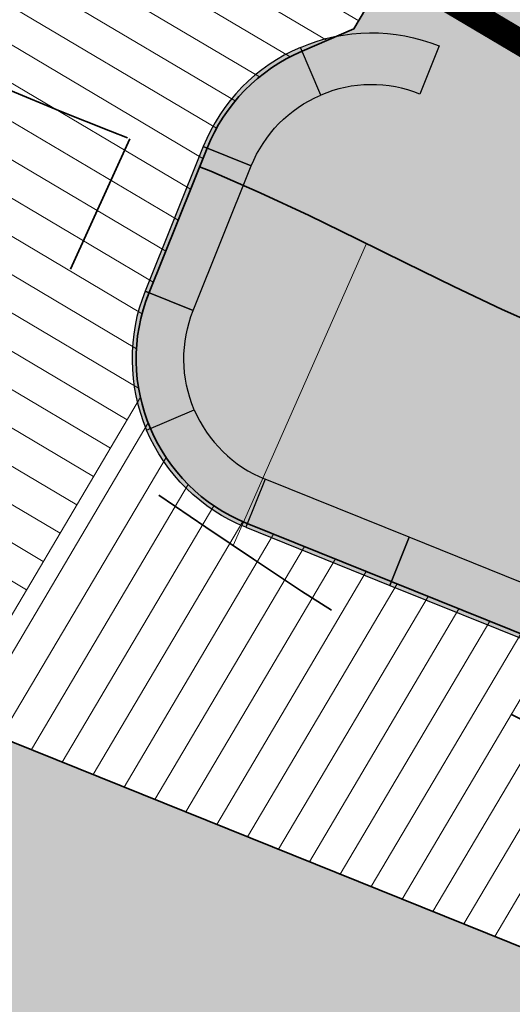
# Model space of a CAD drawing. Header units: metres. Extents: x 90794 to 91984, y 464666 to 465269.
# Tile 21 of 81: x 90910 to 90915, y 465050 to 465059. Entities that reach past the tile are written whole.
import ezdxf

# ---------------------------------------------------------------- set-up
doc = ezdxf.new("R2010")
doc.units = ezdxf.units.M
doc.linetypes.add('NLCS-HIDDEN', pattern=[4, 2, -2])
doc.linetypes.add('XX-HIDDEN', pattern=[4, 2, -2])
for name, color, linetype, lineweight in [('N-WE-GR-BEPLANTING_CULTUUR_VASTE PLANTENVAK-A-500', 92, 'Continuous', 18), ('N-WE-GW-HELOFYTENFILTER-A-500', 62, 'Continuous', 18), ('N-WE-GW-TALUDARCERING_KORT-G', 90, 'Continuous', 35), ('N-WE-GW-TALUDARCERING_LANG-G', 90, 'Continuous', 18), ('N-WE-GW-WADI_TALUD-A-500', 62, 'Continuous', 18), ('N-WE-RI-ITR_RETENTIE_WADI_BODEM-G', 140, 'Continuous', 35), ('N-WE-RI-ITR_RETENTIE_WADI_INSTEEK-G', 120, 'Continuous', 35), ('N-WE-VH-M', 7, 'Continuous', 18), ('N-WE-VH-T25', 7, 'Continuous', 25), ('N-WE-VH-VERHARDING-G', 7, 'Continuous', 35)]:
    doc.layers.add(name, color=color, linetype=linetype, lineweight=lineweight)
doc.layers.add('N-WE-GR-GRAS_KRUIDENRIJK-A-500', color=7, linetype='Continuous', lineweight=18, true_color=0x008020)
doc.layers.add('N-WE-IE-MEUBILAIR_WATERWEGMEUBILAIR_STEIGER-V', color=7, linetype='Continuous', lineweight=18, true_color=0x9b5f36)
doc.layers.add('N-WE-KL-TRACE_ET_OV_GROEP1-G', color=1, linetype='NLCS-HIDDEN', lineweight=35, true_color=0xff0000, transparency=0.5)
doc.layers.add('N-WE-VH-ZITBANKEN-A', color=253, linetype='Continuous')
doc.layers.add('N-WE-VH-ZITBANKEN-G', color=7, linetype='Continuous')
doc.layers.add('X-XX-AL-HULPLIJN-G', color=155, linetype='Continuous', lineweight=18, plot=False)
doc.styles.add('NLCS-ISO-M500-T25', font='NLCS-ISO.ttf', dxfattribs={"height": 1.25})
doc.dimstyles.new('NLCS-M500-T25-PIJL_L2_H1', dxfattribs={"dimscale": 0.5, "dimtxt": 2.5, "dimasz": 2.5, "dimexe": 2, "dimexo": 2, "dimgap": 0.7, "dimtad": 1, "dimzin": 0, "dimdsep": 46, "dimtxsty": 'NLCS-ISO-M500-T25', "dimcen": 0, "dimdle": 2, "dimclrd": 256, "dimclre": 256, "dimclrt": 256, "dimadec": 1, "dimazin": 0, "dimtfac": 1, "dimtdec": 3, "dimtofl": 0, "dimtmove": 0, "dimatfit": 3, "dimfxl": 2, "dimfxlon": 1, "dimtfillclr": 256, "dimtolj": 1, "dimtzin": 0, "dimlwd": -1, "dimlwe": -1, "dimarcsym": 0})
pattern_1 = [(0, (90932.96437311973, 465018.5145333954), (1, 1), [0.12, -0.8]), (45, (90933.36437311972, 465018.7145333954), (-0.1131370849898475, 1.866761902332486), [0.12, -0.8]), (29.99999999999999, (90933.04437311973, 465018.6345333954), (0.2274613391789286, 1.286025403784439), [0.12, -0.8]), (15, (90933.28437311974, 465018.9945333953), (0.3856270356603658, 0.7244941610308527), [0.12, -0.8]), (135, (90933.12437311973, 465020.5145333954), (-0.02828427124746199, -0.6505382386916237), [0.12, -0.8]), (150, (90934.16437311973, 465018.9145333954), (0.2156921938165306, -0.5864101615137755), [0.12, -0.8]), (165, (90933.20437311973, 465018.5545333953), (0.1434520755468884, -0.7010146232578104), [0.12, -0.8]), (85, (90933.36437311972, 465018.9145333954), (-0.872677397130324, 1.040016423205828), [0.12, -0.8]), (99.99999999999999, (90932.96437311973, 465018.5145333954), (-1.112117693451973, 0.7787131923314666), [0.12, -0.7999999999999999])]

# ---------------------------------------------------------------- blocks, each defined once
blk = doc.blocks.new('*D203')
at = {"layer": 'Defpoints', "color": 0, "transparency": 16777216}
for p in [(90917.2748373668, 465066.4061931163), (90910.0995360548, 465060.1756570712), (90912.6810025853, 465058.6472492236)]:
    blk.add_point(p, dxfattribs=at)
at = {"layer": 'N-WE-VH-M', "transparency": 16777216}
for p, q in [((90913.61775978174, 465068.5714375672), (90912.54214872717, 465069.2082741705)), ((90914.18390155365, 465067.0741121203), (90915.20284011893, 465068.7950898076)), ((90916.76536808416, 465065.5457042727), (90917.78430664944, 465067.26668196)), ((90918.35044842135, 465065.769356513), (90919.42605947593, 465065.1325199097))]:
    blk.add_line(p, q, dxfattribs=at)
for points in [[(90913.7238992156, 465068.7507060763), (90913.51162034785, 465068.3921690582), (90914.69337083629, 465067.934600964)], [(90918.45658785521, 465065.9486250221), (90918.24430898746, 465065.590088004), (90917.2748373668, 465066.4061931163)]]:
    blk.add_solid(points, dxfattribs=at)
at = {"layer": 'N-WE-VH-M', "transparency": 16777216, "insert": (90916.48083665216, 465068.0093736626), "char_height": 1.25, "attachment_point": 5, "rotation": 329.3715146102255, "style": 'NLCS-ISO-M500-T25'}
blk.add_mtext('\\A1;3.00', dxfattribs=at)

msp = doc.modelspace()

# ---------------------------------------------------------------- hatches: boundary and pattern name
at = {"layer": 'N-WE-GR-BEPLANTING_CULTUUR_VASTE PLANTENVAK-A-500'}
h = msp.add_hatch(dxfattribs=at)
h.set_pattern_fill('AGR-VASTEPLANTEN-SO', color=256, scale=0.1, pattern_type=2)
h.set_pattern_definition([(0, (90932.93087911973, 465018.3895333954), (0.288675, 0.5), [0.066988, -0.510362]), (29.99999999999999, (90932.99786711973, 465018.3895333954), (0.2886752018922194, 0.4999998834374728), [0.066988, -0.933012]), (59.99999999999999, (90933.05587911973, 465018.4230273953), (-0.2886752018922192, 0.4999998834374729), [0.066988, -0.510362]), (90, (90933.08937311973, 465018.4810393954), (-0.288675, 0.5), [0.066988, -0.933012]), (120, (90933.08937311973, 465018.5480273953), (-0.5773502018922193, -1.165625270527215e-07), [0.06698799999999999, -0.5103619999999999]), (150, (90933.05587911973, 465018.6060393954), (-0.5773502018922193, 1.165625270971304e-07), [0.066988, -0.933012]), (180, (90932.99786711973, 465018.6395333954), (-0.2886750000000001, -0.5), [0.066988, -0.510362]), (210, (90932.93087911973, 465018.6395333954), (-0.2886752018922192, -0.4999998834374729), [0.066988, -0.933012]), (240, (90932.87286711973, 465018.6060393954), (0.2886752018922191, -0.4999998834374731), [0.066988, -0.510362]), (270, (90932.83937311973, 465018.5480273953), (0.288675, -0.5000000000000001), [0.066988, -0.933012]), (300.0000000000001, (90932.83937311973, 465018.4810393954), (0.5773502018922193, 1.165625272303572e-07), [0.066988, -0.510362]), (329.9999999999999, (90932.87286711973, 465018.4230273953), (0.5773502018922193, -1.165625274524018e-07), [0.066988, -0.933012])])
h.paths.add_polyline_path([(90913.95467579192, 465060.7984713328), (90911.3732092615, 465062.3268791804), (90894.16343238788, 465072.5162648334), (90891.95692100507, 465068.7894877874, 0.4329662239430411), (90892.36365950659, 465067.3888896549, 0.1165569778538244), (90893.25748881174, 465067.1711940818), (90893.70340664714, 465067.1681458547), (90894.22589488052, 465067.1572613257), (90894.75164574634, 465067.1374112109), (90895.27797130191, 465067.1025285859), (90895.79879854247, 465067.04175689), (90896.30788598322, 465066.9440011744), (90896.79899213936, 465066.7981664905), (90897.26657394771, 465066.5946075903), (90897.71303313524, 465066.3401700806), (90898.14581550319, 465066.0521694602), (90898.57244732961, 465065.748088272), (90899.00045489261, 465065.4454090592), (90899.43642822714, 465065.1594299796), (90899.88115499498, 465064.8919114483), (90900.33320291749, 465064.6394344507), (90900.79113523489, 465064.3985695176), (90901.25351518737, 465064.1658871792), (90901.71890601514, 465063.9379579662), (90902.1858508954, 465063.7113868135), (90902.65264331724, 465063.4832068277), (90903.11740750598, 465063.2507413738), (90903.57826447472, 465063.0113193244), (90904.03333523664, 465062.7622695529), (90904.48074080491, 465062.5009209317), (90904.91860219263, 465062.2246023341), (90905.34504041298, 465061.9306426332), (90905.75876856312, 465061.6172833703), (90906.16223392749, 465061.2885221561), (90906.55933567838, 465060.9505946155), (90906.95397622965, 465060.6097413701), (90907.3500579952, 465060.2722030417), (90907.75148338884, 465059.944220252), (90908.16215482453, 465059.6320336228), (90908.58597471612, 465059.3418837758), (90909.02661852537, 465059.0796361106), (90909.24618548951, 465058.9667390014), (90911.24214540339, 465062.3373261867), (90914.10507615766, 465060.6423943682), (90913.2659090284, 465059.2232239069), (90912.76465320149, 465059.0096011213, 0.1989123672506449), (90911.84866409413, 465058.0747952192), (90911.77670430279, 465057.8959474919), (90911.88559142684, 465057.8517896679), (90912.36265514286, 465057.6444755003), (90912.83319814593, 465057.42530832), (90913.29950006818, 465057.1987617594), (90913.76393025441, 465056.9694712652), (90914.22885804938, 465056.7420722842), (90914.69665279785, 465056.5212002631), (90915.16968384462, 465056.3114906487), (90915.65017739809, 465056.1172957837), (90916.13729048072, 465055.9368975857), (90916.62722990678, 465055.7627428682), (90917.1160831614, 465055.5870424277), (90917.5999377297, 465055.4020070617), (90918.07488109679, 465055.1998475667), (90918.53709073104, 465054.9729486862), (90918.98595100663, 465054.71989443), (90919.42485114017, 465054.4470105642), (90919.8574323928, 465054.1611100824), (90920.28733602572, 465053.8690059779), (90920.71820330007, 465053.5775112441), (90921.15367547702, 465053.2934388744), (90921.59739318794, 465053.0236007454), (90922.05151059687, 465052.7721729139), (90922.51351363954, 465052.5350536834), (90922.97997423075, 465052.3065206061), (90923.44746428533, 465052.0808512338), (90923.91255571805, 465051.8523231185), (90924.37182044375, 465051.6152138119), (90924.8218303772, 465051.3638008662), (90925.25969091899, 465051.0932442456), (90925.68565512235, 465050.8039102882), (90926.10112643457, 465050.4980681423), (90926.50751000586, 465050.1779897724), (90926.90621098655, 465049.8459471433), (90927.29863452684, 465049.5042122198), (90927.68618577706, 465049.1550569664), (90928.07026988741, 465048.8007533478), (90928.4522920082, 465048.4435733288), (90928.52942211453, 465048.3711743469), (90933.80186727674, 465045.249519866), (90933.93848903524, 465045.4802727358, 0.4142135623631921), (90932.88543035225, 465049.5901471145), (90931.16445266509, 465050.6090856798)])
at = {"layer": 'N-WE-GR-GRAS_KRUIDENRIJK-A-500'}
h = msp.add_hatch(dxfattribs=at)
h.set_pattern_fill('AGR-KRUIDEN-SO', color=256, scale=0.1, pattern_type=2)
h.set_pattern_definition([(90, (0.5094692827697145, 0.8604888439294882), (-0.707106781, 0.707106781), [0.1875, -1.226713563]), (45, (0.5094692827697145, 0.8604888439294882), (-0.7071067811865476, 0.7071067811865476), [0.1875, -0.8125]), (135, (0.5094692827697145, 0.8604888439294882), (-0.7071067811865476, -0.7071067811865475), [0.1875, -0.8125])])
edge = h.paths.add_edge_path()
edge.add_arc((90877.96889997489, 465052.8188761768), 0.4000000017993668, 149.3715146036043, 239.371514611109)
edge.add_line((90877.76511226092, 465052.4746806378), (90897.36705131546, 465040.8689684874))
edge.add_arc((90897.57083902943, 465041.2131640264), 0.400000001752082, 239.3715146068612, 329.3715146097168)
edge.add_line((90897.9150345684, 465041.0093763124), (90897.96598149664, 465041.0954251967))
edge.add_arc((90897.62178595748, 465041.2992129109), 0.4000000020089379, 329.3715146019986, 405.3964201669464)
edge.add_line((90897.90266497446, 465041.584005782), (90895.67502790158, 465043.7810288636))
edge.add_arc((90894.34085257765, 465042.4282627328), 1.899999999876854, 45.39642016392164, 59.37151461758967)
edge.add_line((90895.30884421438, 465044.0631915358), (90881.55551492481, 465052.2061196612))
edge.add_arc((90880.58752328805, 465050.5711908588), 1.89999999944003, 59.37151460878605, 73.34660905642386)
edge.add_line((90881.13202767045, 465052.3914971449), (90878.13447940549, 465053.2881474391))
edge.add_arc((90878.01984690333, 465052.9049250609), 0.4000000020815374, 73.34660906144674, 149.3715145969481)
edge.add_line((90877.67565136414, 465053.1087127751), (90877.6247044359, 465053.0226638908))
edge = h.paths.add_edge_path()
edge.add_arc((90922.75419099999, 465025.6055889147), 1.899999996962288, 45.39642015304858, 59.37151462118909)
edge.add_line((90923.72218263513, 465027.2405177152), (90904.59940633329, 465038.5625321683))
edge.add_arc((90903.63141469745, 465036.9276033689), 1.899999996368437, 59.37151458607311, 73.34660905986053)
edge.add_line((90904.17591907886, 465038.7479096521), (90901.1783708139, 465039.6445599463))
edge.add_arc((90901.06373831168, 465039.2613375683), 0.40000000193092, 73.3466090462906, 149.3715146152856)
edge.add_line((90900.71954277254, 465039.4651252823), (90900.66859584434, 465039.3790763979))
edge.add_arc((90901.01279138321, 465039.1752886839), 0.4000000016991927, 149.3715145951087, 239.3715146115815)
edge.add_line((90900.80900366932, 465038.831093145), (90925.78038973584, 465024.0462946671))
edge.add_arc((90925.98417744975, 465024.3904902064), 0.4000000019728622, 239.3715146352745, 329.3715145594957)
edge.add_line((90926.32837298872, 465024.186702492), (90926.37931991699, 465024.2727513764))
edge.add_arc((90926.03512437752, 465024.4765390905), 0.4000000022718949, 329.3715146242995, 405.3964201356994)
edge.add_line((90926.31600339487, 465024.7613319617), (90924.08836632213, 465026.9583550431))
edge = h.paths.add_edge_path()
edge.add_arc((90833.12668940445, 465078.6713076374), 1.89999999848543, 59.37151459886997, 72.80267784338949)
edge.add_line((90833.6884498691, 465080.486362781), (90830.69132263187, 465081.4139751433))
edge.add_arc((90830.57305727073, 465081.0318582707), 0.4000000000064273, 72.80267783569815, 232.7460180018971)
edge.add_arc((90842.37736878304, 465096.5530769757), 19.90000000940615, 232.7460179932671, 239.371514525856)
edge.add_line((90832.23893002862, 465079.4293489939), (90871.74169035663, 465056.0409656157))
edge.add_arc((90871.94547807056, 465056.3851611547), 0.4000000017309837, 239.3715146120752, 329.3715146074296)
edge.add_line((90872.2896736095, 465056.1813734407), (90872.34062053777, 465056.2674223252))
edge.add_arc((90871.99642499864, 465056.4712100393), 0.4000000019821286, 329.3715146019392, 405.3964201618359)
edge.add_line((90872.27730401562, 465056.7560029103), (90870.04966694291, 465058.9530259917))
edge.add_arc((90868.71549161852, 465057.6002598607), 1.900000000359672, 45.39642015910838, 59.37151460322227)
edge.add_line((90869.68348325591, 465059.2351886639), (90834.09468104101, 465080.3062364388))
edge = h.paths.add_edge_path()
edge.add_line((90974.42167613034, 464995.2472678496), (90975.28777391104, 464996.7100988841))
edge.add_line((90975.28777391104, 464996.7100988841), (90935.59421430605, 465020.2114487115))
edge.add_arc((90934.62622266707, 465018.5765199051), 1.900000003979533, 59.3715146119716, 73.34660902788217)
edge.add_line((90935.17072705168, 465020.3968261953), (90932.17317878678, 465021.2934764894))
edge.add_arc((90932.05854628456, 465020.9102541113), 0.4000000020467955, 73.34660905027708, 149.3715145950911)
edge.add_line((90931.71435074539, 465021.1140418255), (90931.66340381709, 465021.0279929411))
edge.add_arc((90932.00759935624, 465020.8242052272), 0.4000000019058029, 149.371514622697, 239.3715146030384)
edge.add_line((90931.80381164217, 465020.4800096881), (90974.42167613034, 464995.2472678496))
at = {"layer": 'N-WE-GW-HELOFYTENFILTER-A-500'}
h = msp.add_hatch(dxfattribs=at)
h.set_pattern_fill('AGR-GRAS_SPORTVELD-SO', color=256, scale=0.2, angle=45, pattern_type=2)
h.set_pattern_definition([(104.371514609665, (90932.96437311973, 465018.5145333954), (-0.1734837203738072, 0.03748802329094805), [0, -0.15875])])
edge = h.paths.add_edge_path()
edge.add_line((90974.2872411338, 465116.7694598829), (90958.45424641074, 465126.1436946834))
edge.add_line((90958.45424641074, 465126.1436946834), (90956.67110392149, 465123.1319837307))
edge.add_line((90956.67110392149, 465123.1319837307), (90972.50409864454, 465113.7577489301))
edge.add_arc((90971.48516007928, 465112.0367712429), 1.999999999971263, -30.628485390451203, 59.37151460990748, ccw=False)
edge.add_line((90973.20613776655, 465111.0178326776), (90965.10557617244, 465097.3360600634))
edge.add_line((90965.10557617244, 465097.3360600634), (90968.1172871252, 465095.5529175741))
edge.add_line((90968.1172871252, 465095.5529175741), (90976.21784871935, 465109.2346901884))
edge.add_arc((90971.48516007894, 465112.0367712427), 5.50000000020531, 329.3715146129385, 419.3715146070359)
h.paths.add_polyline_path([(90963.83190296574, 465095.1848379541), (90948.54782448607, 465069.3701726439), (90951.55953543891, 465067.5870301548), (90966.84361391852, 465093.4016954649)])
edge = h.paths.add_edge_path()
edge.add_arc((90938.65685211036, 465049.2294659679), 1.750000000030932, 329.3715146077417, 509.3715146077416)
edge.add_line((90937.15099663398, 465050.1210372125), (90934.14606281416, 465045.045732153))
edge.add_line((90934.14606281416, 465045.045732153), (90937.15777376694, 465043.2625896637))
edge.add_line((90937.15777376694, 465043.2625896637), (90940.16270758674, 465048.3378947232))
edge = h.paths.add_edge_path()
edge.add_arc((90944.12855220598, 465058.4711161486), 1.750000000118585, 149.3715146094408, 329.3715146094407)
edge.add_line((90945.63440768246, 465057.5795449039), (90950.28586223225, 465065.4358080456))
edge.add_line((90950.28586223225, 465065.4358080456), (90947.27415127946, 465067.2189505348))
edge.add_line((90947.27415127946, 465067.2189505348), (90942.6226967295, 465059.3626873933))
edge = h.paths.add_edge_path()
edge.add_arc((90899.12498568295, 465085.1163596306), 1.750000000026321, 149.371514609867, 329.3715146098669)
edge.add_line((90900.63084115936, 465084.224788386), (90915.47168136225, 465109.2908284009))
edge.add_line((90915.47168136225, 465109.2908284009), (90912.45997040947, 465111.0739708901))
edge.add_line((90912.45997040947, 465111.0739708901), (90897.61913020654, 465086.0079308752))
edge = h.paths.add_edge_path()
edge.add_arc((90927.76439884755, 465030.8322144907), 1.750000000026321, 149.371514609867, 329.3715146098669)
edge.add_line((90929.27025432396, 465029.9406432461), (90936.13883520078, 465041.5416119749))
edge.add_line((90936.13883520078, 465041.5416119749), (90933.12712424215, 465043.3247544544))
edge.add_line((90933.12712424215, 465043.3247544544), (90926.25854337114, 465031.7237857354))
edge = h.paths.add_edge_path()
edge.add_arc((90882.7608323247, 465057.4774579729), 1.750000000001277, 149.3715146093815, 329.3715146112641)
edge.add_line((90884.2666878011, 465056.5858867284), (90895.15914106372, 465074.9831382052))
edge.add_arc((90893.65328558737, 465075.8747094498), 1.749999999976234, 329.3715146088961, 509.3715146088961)
edge.add_line((90892.14743011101, 465076.7662806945), (90881.25497684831, 465058.3690292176))
edge = h.paths.add_edge_path()
edge.add_line((90954.08963739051, 465124.6603915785), (90955.87277987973, 465127.6721025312))
edge.add_line((90955.87277987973, 465127.6721025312), (90935.73734093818, 465139.5936837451))
edge.add_arc((90932.9352598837, 465134.8609951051), 5.49999999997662, 59.37151461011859, 149.3715146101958)
edge.add_line((90928.20257124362, 465137.6630761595), (90913.73364361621, 465113.2251929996))
edge.add_line((90913.73364361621, 465113.2251929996), (90916.74535456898, 465111.4420505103))
edge.add_line((90916.74535456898, 465111.4420505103), (90931.21428219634, 465135.8799336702))
edge.add_arc((90932.93525988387, 465134.8609951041), 2.000000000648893, 59.37151462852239, 149.3715145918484, ccw=False)
edge.add_line((90933.95419844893, 465136.5819727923), (90954.08963739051, 465124.6603915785))
at = {"layer": 'N-WE-GW-WADI_TALUD-A-500'}
h = msp.add_hatch(dxfattribs=at)
h.set_pattern_fill('AGR-GRAS_01-SO', color=256, scale=0.04, pattern_type=2)
h.set_pattern_definition(pattern_1)
h.paths.add_polyline_path([(90911.010855, 465044.283441), (90908.509699, 465046.401213), (90905.692764, 465048.2385270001), (90905.33567557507, 465048.3971144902), (90903.71200899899, 465045.6298932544), (90903.91096000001, 465045.496229), (90906.11808500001, 465042.78519), (90908.82176, 465040.188428), (90911.8489, 465038.178305), (90915.19136499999, 465036.546513), (90919.310232, 465034.297053), (90923.475681, 465032.916162), (90925.29247900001, 465032.5713220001), (90925.280276, 465030.570351), (90926.248344, 465029.252414), (90927.55480986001, 465029.0948105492, -0.5415437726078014), (90926.25854337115, 465031.7237857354), (90927.43801167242, 465033.7158966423), (90927.44019600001, 465034.641074), (90922.795039, 465035.575625), (90921.12375, 465036.287153), (90919.552278, 465037.333252), (90916.666756, 465039.518462), (90913.805978, 465041.8163250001)])
h.paths.add_polyline_path([(90921.63228709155, 465034.6315182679), (90922.59066994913, 465034.3460321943), (90922.30518387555, 465033.3876493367), (90921.3468010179, 465033.6731354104)], flags=16)
h.paths.add_polyline_path([(90923.87256614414, 465048.8040968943), (90923.58632627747, 465048.3263182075), (90923.63350062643, 465048.3006710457), (90924.12116182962, 465048.0308863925), (90924.60841344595, 465047.7564782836), (90925.09326527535, 465047.4755686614), (90925.57206529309, 465047.1850317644), (90926.04111798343, 465046.881709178), (90926.49672783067, 465046.5624424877), (90926.935199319, 465046.2240732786), (90927.35283693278, 465045.8634431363), (90927.74596081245, 465045.4774085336), (90928.11448908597, 465045.0662472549), (90928.4665089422, 465044.638005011), (90928.8112351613, 465044.2017997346), (90929.15788252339, 465043.7667493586), (90929.51552691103, 465043.341835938), (90929.88808720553, 465042.9309966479), (90930.2729202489, 465042.5317492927), (90930.66695785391, 465042.1411958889), (90931.06713183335, 465041.7564384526), (90931.470374, 465041.374579), (90931.79210081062, 465041.0699123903), (90933.12712424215, 465043.3247544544)])
h.paths.add_polyline_path([(90907.3500579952, 465060.2722030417), (90906.95397622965, 465060.6097413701), (90906.55933567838, 465060.9505946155), (90906.16223392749, 465061.2885221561), (90905.75876856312, 465061.6172833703), (90905.34504041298, 465061.9306426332), (90904.91860219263, 465062.2246023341), (90904.48074080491, 465062.5009209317), (90904.03333523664, 465062.7622695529), (90903.57826447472, 465063.0113193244), (90903.11740750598, 465063.2507413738), (90902.65264331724, 465063.4832068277), (90902.1858508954, 465063.7113868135), (90901.71890601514, 465063.9379579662), (90901.25351518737, 465064.1658871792), (90900.79113523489, 465064.3985695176), (90900.33320291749, 465064.6394344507), (90899.88115499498, 465064.8919114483), (90899.43642822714, 465065.1594299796), (90899.00045489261, 465065.4454090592), (90898.57244732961, 465065.748088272), (90898.14581550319, 465066.0521694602), (90897.71303313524, 465066.3401700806), (90897.26657394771, 465066.5946075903), (90896.79899213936, 465066.7981664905), (90896.30788598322, 465066.9440011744), (90895.79879854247, 465067.04175689), (90895.27797130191, 465067.1025285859), (90894.75164574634, 465067.1374112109), (90894.22589488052, 465067.1572613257), (90893.70340664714, 465067.1681458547), (90893.1837356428, 465067.1716982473), (90892.66631842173, 465067.1693849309), (90892.15059153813, 465067.1626723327), (90891.63599154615, 465067.1530268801), (90891.121955, 465067.141915), (90890.50874287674, 465067.1286592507), (90889.53706885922, 465065.4875109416), (90889.73843866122, 465065.3662523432), (90890.22635955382, 465065.0992277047), (90890.72913690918, 465064.8768291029), (90891.25246875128, 465064.7161901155), (90891.79349700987, 465064.6088313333), (90892.34672354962, 465064.5383702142), (90892.90664948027, 465064.4884219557), (90893.46777591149, 465064.4426017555), (90894.02460395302, 465064.3845248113), (90894.57163471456, 465064.2978063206), (90895.10342620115, 465064.1662245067), (90895.61801423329, 465063.9835227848), (90896.11886242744, 465063.7589971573), (90896.6099056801, 465063.5032940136), (90897.09507888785, 465063.227059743), (90897.57831694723, 465062.9409407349), (90898.06355475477, 465062.6555833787), (90898.55472720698, 465062.3816340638), (90899.05545030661, 465062.1290059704), (90899.5648029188, 465061.8971803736), (90900.07848737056, 465061.6778751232), (90900.59212558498, 465061.4626232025), (90901.10133948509, 465061.2429575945), (90901.60175099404, 465061.0104112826), (90902.0889820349, 465060.75651725), (90902.55873332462, 465060.4729490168), (90903.01055825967, 465060.1582517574), (90903.44952672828, 465059.8208098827), (90903.88113367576, 465059.4697659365), (90904.31087404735, 465059.114262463), (90904.74424278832, 465058.7634420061), (90905.18673484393, 465058.42644711), (90905.64382978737, 465058.1123953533), (90906.11761982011, 465057.8249030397), (90906.60257536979, 465057.5552082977), (90907.09212558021, 465057.2928581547), (90907.58075009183, 465057.0290608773), (90907.97148427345, 465056.8141448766), (90909.24618548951, 465058.9667390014), (90909.02661852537, 465059.0796361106), (90908.58597471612, 465059.3418837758), (90908.16215482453, 465059.6320336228), (90907.75148338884, 465059.944220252)])
h.paths.add_polyline_path([(90902.141602, 465049.815643), (90899.215952, 465051.321182), (90895.56193899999, 465051.812933), (90892.08356200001, 465052.609142), (90890.472025, 465053.435879), (90888.828406, 465055.031847), (90887.494087, 465057.128437), (90886.315666, 465058.323756), (90885.29544347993, 465058.3234454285), (90884.2666878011, 465056.5858867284, -0.2592513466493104), (90882.7985623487, 465055.7278647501), (90884.19504800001, 465055.7579800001), (90884.75248200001, 465055.942616), (90885.162565, 465055.778825), (90887.24222300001, 465053.276437), (90890.27356, 465050.943138), (90893.152517, 465049.910616), (90896.839915, 465049.096151), (90900.628562, 465047.7014920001), (90902.02119322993, 465046.7658595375), (90903.47619747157, 465049.2229322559)])
h.paths.add_polyline_path([(90888.3231718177, 465053.8394625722), (90887.5841380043, 465053.1657942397), (90886.91046967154, 465053.9048280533), (90887.64950348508, 465054.5784963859)], flags=16)
h.paths.add_polyline_path([(90921.15367547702, 465053.2934388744), (90920.71820330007, 465053.5775112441), (90920.28733602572, 465053.8690059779), (90919.8574323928, 465054.1611100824), (90919.42485114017, 465054.4470105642), (90918.98595100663, 465054.71989443), (90918.53709073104, 465054.9729486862), (90918.07488109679, 465055.1998475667), (90917.5999377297, 465055.4020070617), (90917.1160831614, 465055.5870424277), (90916.62722990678, 465055.7627428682), (90916.13729048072, 465055.9368975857), (90915.65017739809, 465056.1172957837), (90915.16968384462, 465056.3114906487), (90914.69665279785, 465056.5212002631), (90914.22885804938, 465056.7420722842), (90913.76393025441, 465056.9694712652), (90913.29950006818, 465057.1987617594), (90912.83319814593, 465057.42530832), (90912.36265514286, 465057.6444755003), (90911.88559142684, 465057.8517896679), (90911.77670430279, 465057.8959474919), (90911.28871502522, 465056.6831066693, 0.4141256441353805), (90912.23646310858, 465054.4583345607), (90920.58499185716, 465051.0963728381, 0.372450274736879), (90922.7013145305, 465051.8218195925), (90925.06360252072, 465050.4231807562), (90928.52942211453, 465048.3711743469), (90928.4522920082, 465048.4435733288), (90928.07026988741, 465048.8007533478), (90927.68618577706, 465049.1550569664), (90927.29863452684, 465049.5042122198), (90926.90621098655, 465049.8459471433), (90926.50751000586, 465050.1779897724), (90926.10112643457, 465050.4980681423), (90925.68565512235, 465050.8039102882), (90925.25969091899, 465051.0932442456), (90924.8218303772, 465051.3638008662), (90924.37182044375, 465051.6152138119), (90923.91255571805, 465051.8523231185), (90923.44746428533, 465052.0808512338), (90922.97997423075, 465052.3065206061), (90922.51351363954, 465052.5350536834), (90922.05151059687, 465052.7721729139), (90921.59739318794, 465053.0236007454)])
h = msp.add_hatch(dxfattribs=at)
h.set_pattern_fill('AGR-GRAS_01-SO', color=256, scale=0.04, pattern_type=2)
h.set_pattern_definition(pattern_1)
h.paths.add_polyline_path([(90926.935199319, 465046.2240732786), (90926.49672783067, 465046.5624424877), (90926.04111798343, 465046.881709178), (90925.57206529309, 465047.1850317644), (90925.09326527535, 465047.4755686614), (90924.60841344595, 465047.7564782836), (90924.12116182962, 465048.0308863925), (90923.63350062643, 465048.3006710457), (90923.58632627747, 465048.3263182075), (90922.88302137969, 465047.1523933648), (90908.09876370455, 465053.1062562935), (90905.33567557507, 465048.3971144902), (90905.692764, 465048.2385270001), (90908.509699, 465046.401213), (90911.010855, 465044.283441), (90913.805978, 465041.8163250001), (90916.666756, 465039.518462), (90919.552278, 465037.333252), (90921.12375, 465036.287153), (90922.795039, 465035.575625), (90927.44019600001, 465034.641074), (90927.43801167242, 465033.7158966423), (90931.79210081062, 465041.0699123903), (90931.470374, 465041.374579), (90931.06713183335, 465041.7564384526), (90930.66695785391, 465042.1411958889), (90930.2729202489, 465042.5317492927), (90929.88808720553, 465042.9309966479), (90929.51552691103, 465043.341835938), (90929.15788252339, 465043.7667493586), (90928.8112351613, 465044.2017997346), (90928.4665089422, 465044.638005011), (90928.11448908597, 465045.0662472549), (90927.74596081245, 465045.4774085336), (90927.35283693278, 465045.8634431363)])
h.paths.add_polyline_path([(90906.60257536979, 465057.5552082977), (90906.11761982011, 465057.8249030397), (90905.64382978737, 465058.1123953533), (90905.18673484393, 465058.42644711), (90904.74424278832, 465058.7634420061), (90904.31087404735, 465059.114262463), (90903.88113367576, 465059.4697659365), (90903.44952672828, 465059.8208098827), (90903.01055825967, 465060.1582517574), (90902.55873332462, 465060.4729490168), (90902.0889820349, 465060.75651725), (90901.60175099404, 465061.0104112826), (90901.10133948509, 465061.2429575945), (90900.59212558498, 465061.4626232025), (90900.07848737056, 465061.6778751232), (90899.5648029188, 465061.8971803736), (90899.05545030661, 465062.1290059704), (90898.55472720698, 465062.3816340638), (90898.06355475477, 465062.6555833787), (90897.57831694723, 465062.9409407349), (90897.09507888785, 465063.227059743), (90896.6099056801, 465063.5032940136), (90896.11886242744, 465063.7589971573), (90895.61801423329, 465063.9835227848), (90895.10342620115, 465064.1662245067), (90894.57163471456, 465064.2978063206), (90894.02460395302, 465064.3845248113), (90893.46777591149, 465064.4426017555), (90892.90664948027, 465064.4884219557), (90892.34672354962, 465064.5383702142), (90891.79349700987, 465064.6088313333), (90891.25246875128, 465064.7161901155), (90890.72913690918, 465064.8768291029), (90890.22635955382, 465065.0992277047), (90889.73843866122, 465065.3662523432), (90889.53706885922, 465065.4875109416), (90885.29544347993, 465058.3234454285), (90886.315666, 465058.323756), (90887.494087, 465057.128437), (90888.828406, 465055.031847), (90890.472025, 465053.435879), (90892.08356200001, 465052.609142), (90895.56193899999, 465051.812933), (90899.215952, 465051.321182), (90902.141602, 465049.815643), (90903.47619747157, 465049.2229322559), (90907.97148427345, 465056.8141448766), (90907.58075009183, 465057.0290608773), (90907.09212558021, 465057.2928581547)])
at = {"layer": 'N-WE-IE-MEUBILAIR_WATERWEGMEUBILAIR_STEIGER-V'}
h = msp.add_hatch(dxfattribs=at)
h.set_pattern_fill('ANSI31', color=256, scale=0.1, angle=284.37)
h.set_pattern_definition([(329.3700000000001, (90932.96437311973, 465018.5145333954), (0.1617637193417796, 0.2732009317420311), [])])
edge = h.paths.add_edge_path()
edge.add_line((90909.3796585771, 465052.5904189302), (90911.20565855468, 465055.6745157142))
edge.add_arc((90912.87530908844, 465056.044736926), 1.710203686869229, 158.0787889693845, 192.502243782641, ccw=False)
edge.add_line((90911.28875636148, 465056.6832093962), (90911.8486640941, 465058.0747952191))
edge.add_arc((90913.43506919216, 465057.4365015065), 1.709999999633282, 113.0824987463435, 158.0824987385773, ccw=False)
edge.add_line((90912.76465320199, 465059.0096011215), (90913.2659090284, 465059.2232239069))
edge.add_line((90913.2659090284, 465059.2232239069), (90914.10507615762, 465060.6423943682))
edge.add_line((90914.10507615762, 465060.6423943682), (90911.24214540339, 465062.3373261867))
edge.add_line((90911.24214540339, 465062.3373261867), (90898.20416372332, 465040.3200233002))
edge.add_line((90898.20416372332, 465040.3200233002), (90899.92514130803, 465039.3010847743))
edge.add_line((90899.92514130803, 465039.3010847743), (90908.09876370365, 465053.1062562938))
edge.add_line((90908.09876370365, 465053.1062562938), (90909.3796585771, 465052.5904189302))
h = msp.add_hatch(dxfattribs=at)
h.set_pattern_fill('ANSI31', color=256, scale=0.1, angle=194.37)
h.set_pattern_definition([(239.37, (90932.96437311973, 465018.5145333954), (0.2732009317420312, -0.1617637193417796), [])])
edge = h.paths.add_edge_path()
edge.add_line((90911.20565855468, 465055.6745157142), (90909.3796585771, 465052.5904189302))
edge.add_line((90909.3796585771, 465052.5904189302), (90922.88302137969, 465047.1523933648))
edge.add_line((90922.88302137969, 465047.1523933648), (90923.87256614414, 465048.8040968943))
edge.add_line((90923.87256614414, 465048.8040968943), (90936.56907962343, 465041.286877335))
edge.add_line((90936.56907962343, 465041.286877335), (90937.58801818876, 465043.0078550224))
edge.add_line((90937.58801818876, 465043.0078550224), (90922.7013145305, 465051.8218195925))
edge.add_arc((90921.22375938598, 465052.6825803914), 1.709993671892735, 248.0647594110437, 329.77674121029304, ccw=False)
edge.add_line((90920.58497690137, 465051.0963788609), (90912.23646310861, 465054.4583345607))
edge.add_arc((90912.87530908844, 465056.044736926), 1.710203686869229, 192.502243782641, 248.06529963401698, ccw=False)
at = {"layer": 'N-WE-VH-ZITBANKEN-A'}
h = msp.add_hatch(color=256, dxfattribs=at)
h.dxf.hatch_style = 1
edge = h.paths.add_edge_path()
edge.add_line((90922.37384313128, 465053.1723070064), (90922.83387593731, 465053.368189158))
edge.add_arc((90921.22375580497, 465052.6825962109), 1.750007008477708, -111.93493835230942, 23.064419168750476, ccw=False)
edge.add_line((90920.5700345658, 465051.0592745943), (90912.22152112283, 465054.4212301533))
edge.add_arc((90912.8616578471, 465056.0389256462), 1.739745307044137, 157.7333959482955, 248.410846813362, ccw=False)
edge.add_line((90911.25164406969, 465056.6981444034), (90911.81155520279, 465058.0897260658))
edge.add_arc((90913.43506919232, 465057.4365015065), 1.749999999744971, 68.08249873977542, 158.0824987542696, ccw=False)
edge.add_line((90914.08829375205, 465059.0600154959), (90913.90165816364, 465058.596154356))
edge.add_arc((90913.4350691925, 465057.4365015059), 1.25000000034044, 68.08249875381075, 158.0824987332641)
edge.add_line((90912.27541634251, 465057.9030904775), (90911.7154757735, 465056.5114230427))
edge.add_arc((90912.87503363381, 465056.0446195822), 1.249991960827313, 158.0717525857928, 248.0753504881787)
edge.add_line((90912.40830298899, 465054.8850324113), (90920.75681153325, 465051.5230772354))
edge.add_arc((90921.22542627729, 465052.680957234), 1.249114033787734, 247.9659402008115, 383.1636446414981)

# ---------------------------------------------------------------- linework, layer by layer
at = {"layer": 'N-WE-GW-TALUDARCERING_KORT-G', "linetype": 'XX-HIDDEN'}
msp.add_line((90911.10286940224, 465058.1653985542), (90910.53296843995, 465056.9094900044), dxfattribs=at)
at = {"layer": 'N-WE-GW-TALUDARCERING_LANG-G'}
msp.add_line((90913.38837170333, 465057.1548855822), (90912.10212006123, 465054.2457382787), dxfattribs=at)
at = {"layer": 'N-WE-KL-TRACE_ET_OV_GROEP1-G', "transparency": 33554687, "const_width": 0.25, "flags": 128}
msp.add_lwpolyline([(90953.99854886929, 465110.6473612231), (90921.59800303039, 465055.6920245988), (90910.68823019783, 465062.1513694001), (90910.43349555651, 465061.7211249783), (90922.20572820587, 465054.7547453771), (90922.46046284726, 465055.184989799), (90938.7831909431, 465045.5171973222)], dxfattribs=at)
at = {"layer": 'N-WE-RI-ITR_RETENTIE_WADI_BODEM-G', "linetype": 'XX-HIDDEN', "flags": 128}
msp.add_lwpolyline([(90907.97148427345, 465056.8141448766), (90908.06706801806, 465056.7615708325), (90908.55071794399, 465056.4897545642), (90909.0313384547, 465056.2129786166), (90909.50856813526, 465055.9306095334), (90909.98204557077, 465055.6420138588), (90910.45140934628, 465055.3465581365), (90910.91638220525, 465055.0437539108), (90911.3779001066, 465054.7352030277), (90911.83780994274, 465054.4240768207), (90912.29798074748, 465054.1135847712), (90912.76028155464, 465053.806936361), (90913.22658139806, 465053.5073410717), (90913.69874931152, 465053.2180083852), (90914.17850741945, 465052.9418954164), (90914.66578872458, 465052.6788858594), (90915.15933214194, 465052.4268121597), (90915.65785481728, 465052.1834693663), (90916.16007389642, 465051.9466525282), (90916.66470652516, 465051.7141566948), (90917.17046984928, 465051.4837769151), (90917.67611774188, 465051.2533722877), (90918.1809719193, 465051.0217921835), (90918.68480077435, 465050.7886649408), (90919.18738475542, 465050.5536399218), (90919.68850431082, 465050.3163664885), (90920.18793988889, 465050.0764940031), (90920.68547193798, 465049.8336718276), (90921.18090040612, 465049.5875564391), (90921.67430473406, 465049.3379062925), (90922.16597340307, 465049.0845561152), (90922.65619993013, 465048.8273424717), (90923.14527783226, 465048.5661019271), (90923.58632627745, 465048.3263182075)], dxfattribs=at)
at = {"layer": 'N-WE-RI-ITR_RETENTIE_WADI_INSTEEK-G', "linetype": 'XX-HIDDEN', "flags": 128}
msp.add_lwpolyline([(90909.24618548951, 465058.9667390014), (90909.48377974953, 465058.8445726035), (90909.95375610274, 465058.6303609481), (90910.43273651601, 465058.4304889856), (90910.91690992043, 465058.2384445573), (90911.40246524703, 465058.0477155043), (90911.77670430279, 465057.8959474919)], dxfattribs=at)
at = {"layer": 'N-WE-RI-ITR_RETENTIE_WADI_INSTEEK-G', "flags": 128}
msp.add_lwpolyline([(90911.77670430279, 465057.8959474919), (90911.88559142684, 465057.8517896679), (90912.36265514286, 465057.6444755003), (90912.83319814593, 465057.42530832), (90913.29950006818, 465057.1987617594), (90913.76393025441, 465056.9694712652), (90914.22885804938, 465056.7420722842), (90914.69665279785, 465056.5212002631), (90915.16968384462, 465056.3114906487)], dxfattribs=at)
at = {"layer": 'N-WE-VH-VERHARDING-G', "flags": 128}
msp.add_lwpolyline([(90914.10507615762, 465060.6423943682), (90913.2659090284, 465059.2232239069), (90912.76465320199, 465059.0096011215, 0.1989123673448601), (90911.8486640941, 465058.0747952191), (90911.28875636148, 465056.6832093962, 0.4141446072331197), (90912.23646310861, 465054.4583345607), (90920.58497690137, 465051.0963788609, 0.3724529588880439), (90922.7013145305, 465051.8218195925), (90925.06360252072, 465050.4231807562), (90937.58801818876, 465043.0078550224), (90936.56907962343, 465041.286877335), (90923.87256614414, 465048.8040968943), (90922.88302137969, 465047.1523933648), (90908.09876370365, 465053.1062562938), (90899.92514130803, 465039.3010847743), (90898.20416372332, 465040.3200233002), (90911.24214540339, 465062.3373261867), (90914.10507617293, 465060.6423943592)], format="xyb", dxfattribs=at)
at = {"layer": 'N-WE-VH-ZITBANKEN-G'}
for points in [[(90914.08829375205, 465059.0600154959), (90913.90165816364, 465058.596154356, 0.198912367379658), (90912.94499902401, 465058.5864281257), (90912.74897095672, 465059.0463987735, -0.198912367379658)], [(90911.81155520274, 465058.0897260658), (90912.27541634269, 465057.9030904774, -0.198912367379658), (90912.944999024, 465058.5864281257), (90912.74897095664, 465059.0463987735, 0.198912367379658)], [(90911.26501821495, 465055.3588191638), (90911.72502435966, 465055.5547639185, -0.198912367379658), (90911.71547139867, 465056.5114248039), (90911.25164406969, 465056.6981444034, 0.198912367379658)], [(90911.26501821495, 465055.3588191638), (90911.72502435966, 465055.5547639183, 0.198912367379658), (90912.40824072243, 465054.8850574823), (90912.22152112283, 465054.4212301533, -0.198912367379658)]]:
    msp.add_lwpolyline(points, format="xyb", close=True, dxfattribs=at)
for points in [[(90911.71550957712, 465056.5115070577), (90912.27541634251, 465057.9030904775), (90911.81155520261, 465058.0897260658), (90911.25164843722, 465056.6981426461)], [(90912.22152112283, 465054.4212301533), (90913.61292789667, 465053.8608845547), (90913.7997097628, 465054.3246868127), (90912.40830298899, 465054.8850324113)], [(90913.61296697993, 465053.8609816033), (90915.00437375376, 465053.3006360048), (90915.19115561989, 465053.7644382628), (90913.79974884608, 465054.3247838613)]]:
    msp.add_lwpolyline(points, close=True, dxfattribs=at)
at = {"layer": 'X-XX-AL-HULPLIJN-G', "flags": 128}
msp.add_lwpolyline([(90911.20565855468, 465055.6745157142), (90909.37965858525, 465052.590418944)], dxfattribs=at)

# ---------------------------------------------------------------- texts
at = {"layer": 'N-WE-VH-T25', "insert": (90915.16411944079, 465050.1178357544), "char_height": 1.25, "attachment_point": 1, "rotation": 329.371514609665, "style": 'NLCS-ISO-M500-T25'}
msp.add_mtext_dynamic_manual_height_columns('{\\LWADI\\P}Bodem op -0.40 N.A.P.\\PDrempel op 0.00 NAP', width=18.19810252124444, gutter_width=6.25, heights=[0], dxfattribs=at)

# ---------------------------------------------------------------- dimensions: what is measured, and where the dimension line sits
at = {"layer": 'N-WE-VH-M'}
dim = msp.add_linear_dim(base=(90917.2748373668, 465066.4061931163), p1=(90910.09953605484, 465060.1756570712), p2=(90912.68100258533, 465058.6472492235), angle=329.37151460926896, dimstyle='NLCS-M500-T25-PIJL_L2_H1', dxfattribs=at)
dim.commit()
dim.dimension.update_dxf_attribs({"geometry": '*D203', "text_midpoint": (90915.98410410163, 465067.1703970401), "dimtype": 161})

doc.saveas('drawing.dxf')
